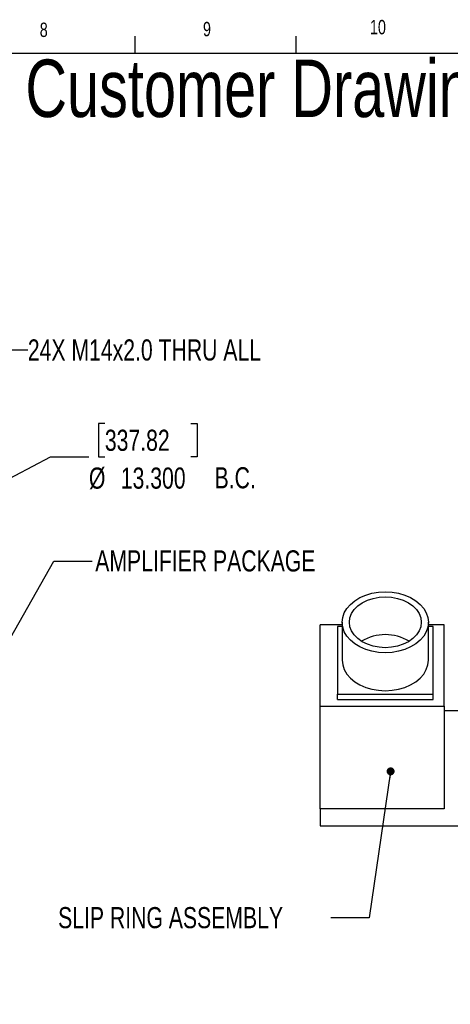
# Model space of a CAD drawing. Header units: inches. Extents: x 0.5 to 16.4, y 0.4 to 10.9.
# Tile 7 of 8: x 8.3 to 11.1, y 4.4 to 10.9. Entities that reach past the tile are written whole.
import ezdxf

# ---------------------------------------------------------------- set-up
doc = ezdxf.new("R2010")
doc.units = ezdxf.units.IN
doc.header["$MEASUREMENT"] = 0
for name, color, linetype in [('BORDER', 1, 'Continuous'), ('DIMENSIONS', 150, 'Continuous'), ('TEXT', 7, 'Continuous')]:
    doc.layers.add(name, color=color, linetype=linetype)
doc.styles.add('SLDTEXTSTYLE0', font='TXT', dxfattribs={"width": 0.75})
doc.dimstyles.new('SLDDIMSTYLE4', dxfattribs={"dimtxt": 0.137795, "dimasz": 0.156, "dimexe": 0, "dimexo": 0.0625, "dimgap": 0.034449, "dimtad": 0, "dimtih": 1, "dimtoh": 1, "dimdec": 3, "dimlfac": 2, "dimrnd": 1e-09, "dimzin": 4, "dimdsep": 46, "dimtxsty": 'SLDTEXTSTYLE0', "dimsah": 1, "dimcen": 0, "dimadec": 0, "dimazin": 1, "dimtfac": 1, "dimtdec": 3, "dimtofl": 0, "dimtmove": 0, "dimatfit": 3, "dimfxl": 0, "dimfrac": 2, "dimtolj": 1, "dimtzin": 12, "dimarcsym": 0})
doc.dimstyles.new('SLDDIMSTYLE5', dxfattribs={"dimtxt": 0.137795, "dimasz": 0.156, "dimexe": 0, "dimexo": 0.0625, "dimgap": 0.034449, "dimtad": 0, "dimtih": 1, "dimtoh": 1, "dimdec": 3, "dimlfac": 2, "dimrnd": 1e-09, "dimzin": 12, "dimdsep": 46, "dimtxsty": 'SLDTEXTSTYLE0', "dimsah": 1, "dimcen": 0, "dimadec": 0, "dimazin": 3, "dimtfac": 1, "dimtdec": 3, "dimtofl": 0, "dimtmove": 0, "dimatfit": 3, "dimfxl": 0, "dimfrac": 2, "dimtolj": 1, "dimtzin": 12, "dimarcsym": 0})
doc.dimstyles.new('SLDDIMSTYLE6', dxfattribs={"dimtxt": 0.18, "dimasz": 0.052, "dimexe": 0, "dimexo": 0.0625, "dimgap": 0, "dimtad": 0, "dimtih": 1, "dimtoh": 1, "dimdec": 0, "dimrnd": 1e-09, "dimzin": 0, "dimdsep": 46, "dimtxsty": 'Standard', "dimblk1": 'DOT', "dimblk2": 'DOT', "dimsah": 1, "dimcen": 0.09, "dimadec": 0, "dimazin": 0, "dimtfac": 0.052, "dimtdec": 0, "dimtofl": 0, "dimtmove": 0, "dimatfit": 3, "dimldrblk": 'DOT', "dimfxl": 0, "dimfrac": 2, "dimtolj": 1, "dimtzin": 0, "dimarcsym": 0})

# ---------------------------------------------------------------- blocks, each defined once
blk = doc.blocks.new('_D_4')
at = {"layer": 'DIMENSIONS'}
for p, q in [((8.8278, 8.2266), (8.7858, 8.2266)), ((8.7858, 8.2266), (8.7858, 8.0079)), ((9.3878, 8.2266), (9.4298, 8.2266)), ((9.4298, 8.2266), (9.4298, 8.0079)), ((7.532, 7.5156), (8.4739, 8.0079)), ((8.4739, 8.0079), (8.7239, 8.0079)), ((8.7858, 8.0079), (8.8278, 8.0079)), ((9.4298, 8.0079), (9.3878, 8.0079))]:
    blk.add_line(p, q, dxfattribs=at)
blk.add_arc((4.5851, 5.9755), 3.325, 25.4395, 34.28541, dxfattribs=at)
blk.add_solid([(7.532, 7.5156), (7.6823, 7.5648), (7.6582, 7.6109)], dxfattribs=at)
at = {"layer": 'DIMENSIONS', "char_height": 0.1378, "attachment_point": 1, "style": 'SLDTEXTSTYLE0'}
for s, insert in [('337.82', (8.8278, 8.1855)), ('%%c', (8.7239, 7.9387)), ('13.300', (8.9317, 7.9387)), ('B.C.', (9.5434, 7.9408))]:
    blk.add_mtext(s, dxfattribs=dict(at, insert=insert))
blk = doc.blocks.new('_D_5')
at = {"layer": 'DIMENSIONS'}
for p, q in [((7.2063, 8.205), (8.0754, 8.7067)), ((8.0754, 8.7067), (8.3254, 8.7067))]:
    blk.add_line(p, q, dxfattribs=at)
blk.add_solid([(7.2063, 8.205), (7.3544, 8.2605), (7.3284, 8.3055)], dxfattribs=at)
at = {"layer": 'DIMENSIONS', "insert": (8.3254, 8.775), "char_height": 0.137795, "attachment_point": 1, "style": 'SLDTEXTSTYLE0'}
blk.add_mtext('24X M14x2.0 THRU ALL', dxfattribs=at)
blk = doc.blocks.new('_Dot')
at = {"color": 0, "linetype": 'ByBlock', "lineweight": -2}
blk.add_line((-0.5, 0), (-1, 0), dxfattribs=at)
at = {"color": 0, "linetype": 'ByBlock', "const_width": 0.5}
blk.add_lwpolyline([(-0.25, 0, 1), (0.25, 0, 1)], format="xyb", close=True, dxfattribs=at)

msp = doc.modelspace()

# ---------------------------------------------------------------- linework, layer by layer
at = {"color": 1, "linetype": 'Continuous', "lineweight": 25}
for p, q in [((10.231824, 6.380686), (10.231824, 6.911016)), ((10.375574, 6.911016), (10.231824, 6.911016)), ((10.344324, 6.902177), (10.344324, 6.460236)), ((10.375574, 6.902177), (10.344324, 6.902177)), ((10.375574, 6.928694), (10.375574, 6.681206)), ((10.938074, 6.681206), (10.938074, 6.928694)), ((11.040324, 6.911016), (10.938074, 6.911016)), ((10.969324, 6.902177), (10.938074, 6.902177)), ((10.969324, 6.460236), (10.969324, 6.902177)), ((11.040324, 6.380686), (11.040324, 6.911016)), ((10.344324, 6.42488), (10.344324, 6.460236)), ((10.344324, 6.460236), (10.969324, 6.460236)), ((10.969324, 6.42488), (10.969324, 6.460236)), ((10.231824, 5.710349), (10.231824, 6.380686)), ((10.231824, 6.380686), (11.040324, 6.380686)), ((10.344324, 6.42488), (10.969324, 6.42488)), ((11.040324, 6.380686), (11.040324, 5.710349)), ((11.318824, 6.350514), (11.040324, 6.350514)), ((11.040324, 5.710349), (10.231824, 5.710349)), ((10.231824, 5.710349), (10.231824, 5.600514)), ((10.231824, 5.600514), (11.318824, 5.600514))]:
    msp.add_line(p, q, dxfattribs=at)
at = {"color": 1, "linetype": 'Continuous', "lineweight": 25, "flags": 128}
for points in [[(10.656824, 6.72982), (10.612827, 6.732268), (10.569913, 6.739554), (10.52914, 6.751496), (10.49151, 6.767802), (10.457951, 6.788069), (10.429288, 6.811799), (10.406229, 6.838407), (10.38934, 6.867238), (10.379037, 6.897583), (10.375574, 6.928694), (10.379037, 6.959805), (10.38934, 6.990149), (10.406229, 7.018981), (10.429288, 7.045589), (10.457951, 7.069319), (10.49151, 7.089586), (10.52914, 7.105892), (10.569913, 7.117834), (10.612827, 7.125119), (10.656824, 7.127568), (10.700822, 7.125119), (10.743735, 7.117834), (10.784509, 7.105892), (10.822139, 7.089586), (10.855698, 7.069319), (10.88436, 7.045589), (10.90742, 7.018981), (10.924309, 6.990149), (10.934612, 6.959805), (10.938074, 6.928694), (10.934612, 6.897583), (10.924309, 6.867238), (10.90742, 6.838407), (10.88436, 6.811799), (10.855698, 6.788069), (10.822139, 6.767802), (10.784509, 6.751496), (10.743735, 6.739554), (10.700822, 6.732268), (10.656824, 6.72982)], [(10.656824, 6.762966), (10.616126, 6.765483), (10.576663, 6.77296), (10.539637, 6.785169), (10.506171, 6.801739), (10.477283, 6.822166), (10.45385, 6.84583), (10.436584, 6.872011), (10.42601, 6.899915), (10.422449, 6.928694), (10.42601, 6.957472), (10.436584, 6.985376), (10.45385, 7.011558), (10.477283, 7.035222), (10.506171, 7.055649), (10.539637, 7.072219), (10.576663, 7.084427), (10.616126, 7.091904), (10.656824, 7.094422), (10.697523, 7.091904), (10.736985, 7.084427), (10.774012, 7.072219), (10.807478, 7.055649), (10.836366, 7.035222), (10.859799, 7.011558), (10.877065, 6.985376), (10.887639, 6.957472), (10.891199, 6.928694), (10.887639, 6.899915), (10.877065, 6.872011), (10.859799, 6.84583), (10.836366, 6.822166), (10.807478, 6.801739), (10.774012, 6.785169), (10.736985, 6.77296), (10.697523, 6.765483), (10.656824, 6.762966)], [(10.375574, 6.681206), (10.379037, 6.650096), (10.38934, 6.619751), (10.406229, 6.59092), (10.429288, 6.564311), (10.457951, 6.540581), (10.49151, 6.520314), (10.52914, 6.504009), (10.569913, 6.492066), (10.612827, 6.484781), (10.656824, 6.482333)], [(10.656824, 6.482333), (10.700822, 6.484781), (10.743735, 6.492066), (10.784509, 6.504009), (10.822139, 6.520314), (10.855698, 6.540581), (10.88436, 6.564311), (10.90742, 6.59092), (10.924309, 6.619751), (10.934612, 6.650096), (10.938074, 6.681206)]]:
    msp.add_lwpolyline(points, dxfattribs=at)
at = {"color": 1, "linetype": 'Continuous', "lineweight": 25}
msp.add_arc((10.656824, 6.543872), 0.304087, 59.1560012, 120.8439988, dxfattribs=at)
at = {"layer": 'BORDER'}
for p, q in [((9.026252, 10.642073), (9.026252, 10.75404)), ((10.076252, 10.642073), (10.076252, 10.75404)), ((0.626252, 10.642073), (16.376252, 10.642073))]:
    msp.add_line(p, q, dxfattribs=at)

# ---------------------------------------------------------------- texts
at = {"layer": 'DIMENSIONS', "char_height": 0.13779528, "attachment_point": 1, "style": 'SLDTEXTSTYLE0'}
for s, insert in [('AMPLIFIER PACKAGE', (8.765083, 7.398149)), ('SLIP RING ASSEMBLY', (8.522804, 5.069933))]:
    msp.add_mtext(s, dxfattribs=dict(at, insert=insert))
at = {"layer": 'TEXT', "style": 'SLDTEXTSTYLE0'}
for s, insert, char_height, attachment_point in [('10', (10.556284, 10.859874), 0.09375, 1), ('10', (10.556284, 10.859874), 0.09375, 1), ('8', (8.403144, 10.84246), 0.09375, 1), ('8', (8.403144, 10.84246), 0.09375, 1), ('9', (9.467483, 10.847291), 0.09375, 1), ('9', (9.467483, 10.847291), 0.09375, 1), ('LW-2T-30K/40K Customer Drawing', (8.465965, 10.601245), 0.375, 2)]:
    msp.add_mtext(s, dxfattribs=dict(at, insert=insert, char_height=char_height, attachment_point=attachment_point))

# ---------------------------------------------------------------- dimensions: what is measured, and where the dimension line sits
at = {"layer": 'DIMENSIONS'}
dim = msp.add_diameter_dim_2p(p1=(7.001756, 8.086885), p2=(7.206328, 8.204995), text='24X M14x2.0 THRU ALL', dimstyle='SLDDIMSTYLE5', override={"dimpost": '<>'}, dxfattribs=at)
dim.commit()
dim.dimension.update_dxf_attribs({"geometry": '_D_5', "text_midpoint": (9.287751, 8.706745), "dimtype": 163})
dim = msp.add_diameter_dim_2p(p1=(1.638309, 4.435442), p2=(7.531968, 7.515586), text='<> B.C.', dimstyle='SLDDIMSTYLE4', dxfattribs=at)
dim.commit()
dim.dimension.update_dxf_attribs({"geometry": '_D_4', "text_midpoint": (9.311522, 8.007857), "dimtype": 163})

# ---------------------------------------------------------------- leaders
for points in [[(7.786971, 6.077407), (8.495079, 7.327756), (8.745079, 7.327756)], [(10.691464, 5.955946), (10.551017, 5), (10.301017, 5)]]:
    msp.add_leader(points, dimstyle='SLDDIMSTYLE6', dxfattribs=at)

doc.saveas('drawing.dxf')
